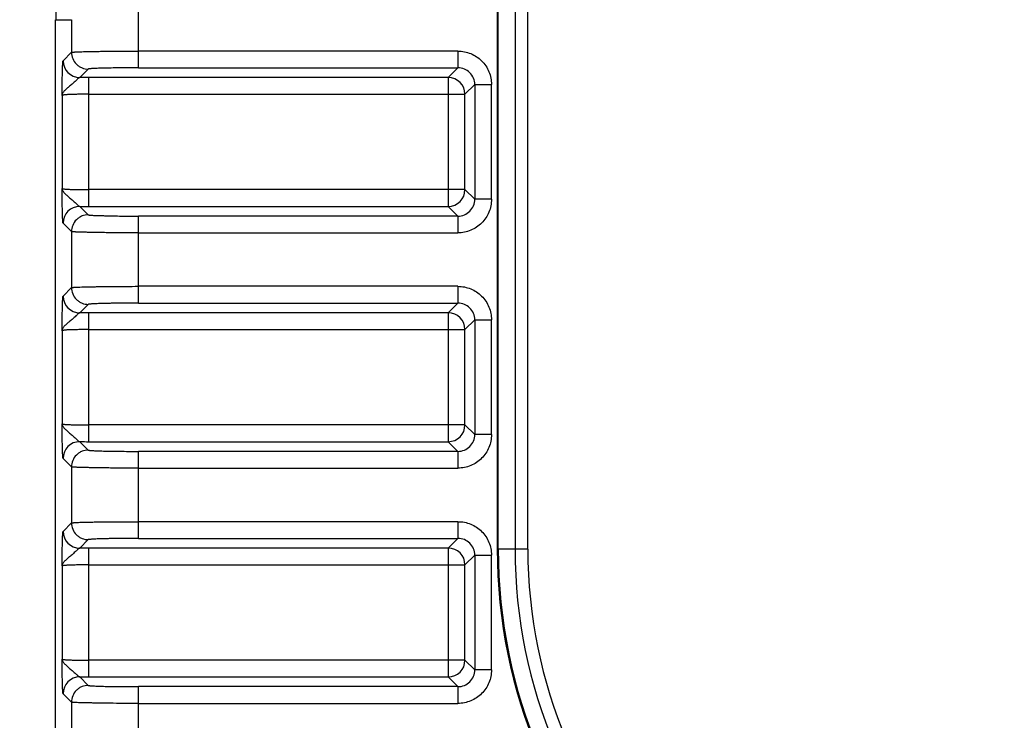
# Model space of a CAD drawing. Header units: inches. Extents: x 0 to 34, y 0 to 22.
# Tile 5 of 50: x 4.5 to 5.7, y 7.4 to 8.2. Entities that reach past the tile are written whole.
import ezdxf

# ---------------------------------------------------------------- set-up
doc = ezdxf.new("R2010")
doc.units = ezdxf.units.IN
doc.header["$LTSCALE"] = 1.87
doc.header["$MEASUREMENT"] = 0
doc.layers.get('0').update_dxf_attribs({"linetype": 'CONTINUOUS'})
doc.layers.add('DIMENSIONS', color=7, linetype='CONTINUOUS')
doc.styles.get("Standard").update_dxf_attribs({"font": 'txt', "width": 0.8})
doc.dimstyles.new('DIMSTYLE_1', dxfattribs={"dimtxt": 0.125, "dimasz": 0.18, "dimexe": 0.18, "dimexo": 0.0625, "dimgap": 0.09, "dimtad": 0, "dimtih": 1, "dimtoh": 1, "dimdec": 1, "dimdsep": 46, "dimtxsty": 'STANDARD', "dimblk": '_FILLED', "dimblk1": '_FILLED', "dimblk2": '_FILLED', "dimcen": 0.09, "dimadec": 0, "dimazin": 0, "dimtp": 0.1, "dimtm": 0.1, "dimtfac": 1, "dimtdec": 1, "dimtofl": 0, "dimtmove": 0, "dimatfit": 3, "dimldrblk": '_FILLED', "dimfxl": 1, "dimtolj": 1, "dimarcsym": 0})

# ---------------------------------------------------------------- blocks, each defined once
blk = doc.blocks.new('_FILLED')
at = {"color": 0, "linetype": 'BYBLOCK'}
blk.add_solid([(0, 0), (-1, 0.1736), (-1, -0.1736)], dxfattribs=at)
blk = doc.blocks.new('*D20')
at = {"layer": 'DIMENSIONS', "color": 2, "linetype": 'CONTINUOUS'}
for p, q in [((4.6838, 8.6701), (2.9598, 8.6701)), ((3.0848, 8.6701), (3.0848, 7.7825)), ((3.0848, 6.4575), (3.0848, 7.345)), ((4.6838, 6.4575), (2.9598, 6.4575))]:
    blk.add_line(p, q, dxfattribs=at)
at = {"layer": 'DIMENSIONS', "color": 2, "linetype": 'CONTINUOUS', "xscale": 0.18, "yscale": 0.18, "zscale": 0.18}
for p, rotation in [((3.0848, 8.6701), 90), ((3.0848, 6.4575), 270)]:
    blk.add_blockref('_FILLED', p, dxfattribs=dict(at, rotation=rotation))
at = {"layer": 'DIMENSIONS', "color": 2, "linetype": 'CONTINUOUS', "insert": (2.9848, 7.72), "char_height": 0.125, "width": 0.6, "attachment_point": 2, "line_spacing_factor": 0.9}
blk.add_mtext('56.2\\P[2.21]', dxfattribs=at)
blk = doc.blocks.new('*D21')
at = {"layer": 'DIMENSIONS', "color": 2, "linetype": 'CONTINUOUS'}
for p, q in [((6.1345, 9.7858), (2.2098, 9.7858)), ((2.3348, 9.7858), (2.3348, 8.5133)), ((2.3348, 6.4338), (2.3348, 7.8571)), ((5.0303, 6.4338), (2.2098, 6.4338))]:
    blk.add_line(p, q, dxfattribs=at)
at = {"layer": 'DIMENSIONS', "color": 2, "linetype": 'CONTINUOUS', "xscale": 0.18, "yscale": 0.18, "zscale": 0.18}
for p, rotation in [((2.3348, 9.7858), 90), ((2.3348, 6.4338), 270)]:
    blk.add_blockref('_FILLED', p, dxfattribs=dict(at, rotation=rotation))
at = {"layer": 'DIMENSIONS', "color": 2, "linetype": 'CONTINUOUS', "insert": (2.3348, 8.4508), "char_height": 0.125, "width": 0.6, "attachment_point": 2, "line_spacing_factor": 0.9}
blk.add_mtext('85.7\\P[3.37]\\PMAX', dxfattribs=at)

msp = doc.modelspace()

# ---------------------------------------------------------------- linework, layer by layer
at = {"color": 7, "linetype": 'CONTINUOUS'}
for p, q in [((5.1035, 8.7588), (5.1035, 7.5638)), ((5.1048, 7.5638), (5.1048, 8.7588)), ((5.1245, 8.7588), (5.1245, 7.5638)), ((5.1395, 7.5638), (5.1395, 8.7588)), ((4.6822, 8.1293), (4.6822, 8.2315)), ((4.5848, 6.9417), (4.5848, 8.1858)), ((4.5848, 8.1858), (4.6034, 8.1858)), ((4.6034, 8.1858), (4.6034, 8.1475)), ((4.5936, 8.1376), (4.6034, 8.1475)), ((5.0574, 8.149), (4.6822, 8.149)), ((5.0574, 8.149), (5.0574, 8.1293)), ((4.6231, 8.1278), (4.6132, 8.1179)), ((4.6822, 8.1293), (5.0574, 8.1293)), ((5.0461, 8.1179), (5.0574, 8.1293)), ((4.6238, 7.9665), (4.6238, 8.1179)), ((5.0461, 8.1179), (4.6238, 8.1179)), ((5.0461, 8.1179), (5.0461, 7.9665)), ((5.0771, 8.1096), (5.0657, 8.0982)), ((5.0771, 8.1096), (5.0771, 7.9748)), ((5.0771, 8.1096), (5.0968, 8.1096)), ((5.0968, 7.9748), (5.0968, 8.1096)), ((4.6238, 8.0982), (5.0657, 8.0982)), ((5.0657, 7.9862), (5.0657, 8.0982)), ((4.5923, 8.0969), (4.5923, 7.9875)), ((5.0657, 7.9862), (4.6238, 7.9862)), ((5.0657, 7.9862), (5.0771, 7.9748)), ((5.0968, 7.9748), (5.0771, 7.9748)), ((4.6132, 7.9665), (4.6231, 7.9566)), ((4.6238, 7.9665), (5.0461, 7.9665)), ((5.0574, 7.9551), (5.0461, 7.9665)), ((4.6034, 7.937), (4.5936, 7.9468)), ((4.6822, 7.8529), (4.6822, 7.9551)), ((5.0574, 7.9551), (4.6822, 7.9551)), ((5.0574, 7.9551), (5.0574, 7.9354)), ((4.6034, 7.937), (4.6034, 7.8711)), ((4.6822, 7.9354), (5.0574, 7.9354)), ((4.5936, 7.8612), (4.6034, 7.8711)), ((5.0574, 7.8726), (4.6822, 7.8726)), ((5.0574, 7.8726), (5.0574, 7.8529)), ((4.6231, 7.8514), (4.6132, 7.8415)), ((4.6822, 7.8529), (5.0574, 7.8529)), ((5.0461, 7.8415), (5.0574, 7.8529)), ((4.6238, 7.6901), (4.6238, 7.8415)), ((5.0461, 7.8415), (4.6238, 7.8415)), ((5.0461, 7.8415), (5.0461, 7.6901)), ((5.0771, 7.8332), (5.0657, 7.8218)), ((5.0771, 7.8332), (5.0771, 7.6984)), ((5.0771, 7.8332), (5.0968, 7.8332)), ((5.0968, 7.6984), (5.0968, 7.8332)), ((4.5923, 7.8205), (4.5923, 7.7111)), ((4.6238, 7.8218), (5.0657, 7.8218)), ((5.0657, 7.7098), (5.0657, 7.8218)), ((5.0657, 7.7098), (4.6238, 7.7098)), ((5.0657, 7.7098), (5.0771, 7.6984)), ((5.0968, 7.6984), (5.0771, 7.6984)), ((4.6132, 7.6901), (4.6231, 7.6802)), ((4.6238, 7.6901), (5.0461, 7.6901)), ((5.0574, 7.6787), (5.0461, 7.6901)), ((4.6034, 7.6605), (4.5936, 7.6704)), ((4.6822, 7.5765), (4.6822, 7.6787)), ((5.0574, 7.6787), (4.6822, 7.6787)), ((5.0574, 7.6787), (5.0574, 7.659)), ((4.6034, 7.6605), (4.6034, 7.5946)), ((4.6822, 7.659), (5.0574, 7.659)), ((4.5936, 7.5847), (4.6034, 7.5946)), ((5.0574, 7.5961), (4.6822, 7.5961)), ((5.0574, 7.5961), (5.0574, 7.5765)), ((4.6231, 7.575), (4.6132, 7.5651)), ((4.6822, 7.5765), (5.0574, 7.5765)), ((5.0461, 7.5651), (5.0574, 7.5765)), ((4.6238, 7.4137), (4.6238, 7.5651)), ((5.0461, 7.5651), (4.6238, 7.5651)), ((5.0461, 7.5651), (5.0461, 7.4137)), ((5.0771, 7.5568), (5.0657, 7.5454)), ((5.0771, 7.5568), (5.0968, 7.5568)), ((5.0771, 7.5568), (5.0771, 7.422)), ((5.0968, 7.422), (5.0968, 7.5568)), ((5.1395, 7.5638), (5.1035, 7.5638)), ((4.5923, 7.5441), (4.5923, 7.4346)), ((4.6238, 7.5454), (5.0657, 7.5454)), ((5.0657, 7.4333), (5.0657, 7.5454)), ((5.0657, 7.4333), (4.6238, 7.4333)), ((5.0657, 7.4333), (5.0771, 7.422)), ((5.0968, 7.422), (5.0771, 7.422)), ((4.6132, 7.4137), (4.6231, 7.4038)), ((4.6238, 7.4137), (5.0461, 7.4137)), ((5.0574, 7.4023), (5.0461, 7.4137)), ((4.6034, 7.3841), (4.5936, 7.394)), ((4.6822, 7.3001), (4.6822, 7.4023)), ((5.0574, 7.4023), (4.6822, 7.4023)), ((5.0574, 7.4023), (5.0574, 7.3826)), ((4.6034, 7.3841), (4.6034, 7.3182)), ((4.6822, 7.3826), (5.0574, 7.3826))]:
    msp.add_line(p, q, dxfattribs=at)
for centre, radius, start, end in [((4.7267, 8.1858), 0.1418, 90, 180), ((4.6132, 8.1376), 0.0197, 180.0465, 269.9535), ((5.0575, 8.1096), 0.0197, 359.9371, 90.0629), ((4.6237, 6.1938), 1.9241, 89.9992, 90.3128), ((5.046, 8.0982), 0.0197, 0.0471, 89.9529), ((5.046, 7.9862), 0.0197, 270.0471, 359.9529), ((5.0575, 7.9748), 0.0197, 269.9371, 0.0629), ((4.6132, 7.9468), 0.0197, 90.0485, 179.9518), ((4.6238, 9.8982), 1.9317, 269.6878, 270.0002), ((4.6132, 7.8612), 0.0197, 180.0465, 269.9535), ((5.0575, 7.8332), 0.0197, 359.9371, 90.0629), ((4.6237, 5.9174), 1.9241, 89.9992, 90.3128), ((5.046, 7.8218), 0.0197, 0.0471, 89.9529), ((5.046, 7.7098), 0.0197, 270.0471, 359.9529), ((5.0575, 7.6984), 0.0197, 269.9371, 0.0629), ((4.6132, 7.6704), 0.0197, 90.0485, 179.9518), ((4.6238, 9.6218), 1.9317, 269.6878, 270.0002), ((4.6132, 7.5848), 0.0197, 180.0465, 269.9535), ((5.0575, 7.5568), 0.0197, 359.9371, 90.0629), ((4.6237, 5.6409), 1.9241, 89.9992, 90.3128), ((5.046, 7.5454), 0.0197, 0.0471, 89.9529), ((5.7148, 7.5638), 0.6113, 180, 360), ((5.7148, 7.5638), 0.61, 180, 360), ((5.7148, 7.5638), 0.5903, 180, 360), ((5.7148, 7.5638), 0.5753, 180, 360), ((5.046, 7.4334), 0.0197, 270.0471, 359.9529), ((5.0575, 7.422), 0.0197, 269.9371, 0.0629), ((4.6132, 7.394), 0.0197, 90.0485, 179.9518), ((4.6238, 9.3454), 1.9317, 269.6878, 270.0002)]:
    msp.add_arc(centre, radius, start, end, dxfattribs=at)
for points, knots in [([(4.6034, 8.1475), (4.6035, 8.1475), (4.6035, 8.1475), (4.6037, 8.1476), (4.6041, 8.1476), (4.6046, 8.1477), (4.6054, 8.1478), (4.6063, 8.1478), (4.6074, 8.1479), (4.6086, 8.148), (4.6107, 8.1481), (4.6136, 8.1482), (4.6176, 8.1483), (4.6222, 8.1484), (4.6274, 8.1485), (4.6331, 8.1486), (4.6392, 8.1487), (4.6457, 8.1488), (4.6551, 8.1489), (4.6672, 8.149), (4.6771, 8.149), (4.6822, 8.149)], [0, 0, 0, 0, 0.00104, 0.002624, 0.007488, 0.014628, 0.024037, 0.035695, 0.049581, 0.065672, 0.083944, 0.126885, 0.177945, 0.236612, 0.302373, 0.374675, 0.452798, 0.535984, 0.623473, 0.808167, 1, 1, 1, 1]), ([(4.6034, 8.1475), (4.6034, 8.145), (4.6044, 8.1398), (4.6081, 8.1343), (4.6123, 8.1309), (4.6168, 8.1285), (4.6207, 8.1278), (4.6231, 8.1278)], [0, 0, 0, 0, 0.23978, 0.499346, 0.631123, 0.760221, 1, 1, 1, 1]), ([(5.0574, 8.149), (5.0625, 8.149), (5.0729, 8.1469), (5.086, 8.1382), (5.0947, 8.1251), (5.0968, 8.1147), (5.0968, 8.1096)], [0, 0, 0, 0, 0.24997, 0.5, 0.75003, 1, 1, 1, 1]), ([(4.5923, 8.0969), (4.5923, 8.0994), (4.5924, 8.1043), (4.5925, 8.1115), (4.5926, 8.1172), (4.5927, 8.1215), (4.5928, 8.1245), (4.5928, 8.1272), (4.5929, 8.1297), (4.593, 8.1319), (4.5931, 8.1338), (4.5932, 8.1351), (4.5933, 8.136), (4.5933, 8.1365), (4.5934, 8.1369), (4.5934, 8.1372), (4.5935, 8.1374), (4.5935, 8.1375), (4.5936, 8.1376)], [0, 0, 0, 0, 0.182505, 0.360152, 0.527901, 0.606177, 0.679611, 0.747312, 0.808514, 0.862471, 0.908399, 0.94554, 0.960661, 0.973415, 0.983752, 0.99163, 0.997028, 1, 1, 1, 1]), ([(4.6822, 8.1293), (4.6784, 8.1293), (4.671, 8.1293), (4.6602, 8.1292), (4.6517, 8.1291), (4.6453, 8.129), (4.6411, 8.1289), (4.6372, 8.1288), (4.6337, 8.1286), (4.6307, 8.1285), (4.6282, 8.1284), (4.6264, 8.1283), (4.6252, 8.1282), (4.6246, 8.1281), (4.624, 8.128), (4.6236, 8.1279), (4.6233, 8.1279), (4.6232, 8.1278), (4.6231, 8.1278)], [0, 0, 0, 0, 0.191757, 0.376408, 0.547027, 0.625114, 0.697388, 0.763125, 0.821767, 0.872811, 0.915751, 0.950131, 0.964029, 0.975706, 0.985141, 0.992322, 0.997254, 1, 1, 1, 1]), ([(4.6132, 8.1179), (4.6131, 8.1179), (4.6128, 8.1178), (4.6121, 8.1174), (4.6111, 8.1167), (4.6098, 8.1155), (4.6083, 8.1141), (4.6067, 8.1126), (4.6049, 8.111), (4.6031, 8.1094), (4.6007, 8.1074), (4.5984, 8.1054), (4.5963, 8.1035), (4.5946, 8.1018), (4.593, 8.0997), (4.5923, 8.0978), (4.5923, 8.0969)], [0, 0, 0, 0, 0.014854, 0.032875, 0.078964, 0.137552, 0.205991, 0.281303, 0.360729, 0.441705, 0.521942, 0.673322, 0.74196, 0.804787, 0.91233, 1, 1, 1, 1]), ([(4.6238, 8.0982), (4.6217, 8.0982), (4.6178, 8.0982), (4.612, 8.0982), (4.6075, 8.0981), (4.6041, 8.098), (4.6018, 8.0979), (4.5998, 8.0978), (4.5979, 8.0977), (4.5963, 8.0976), (4.595, 8.0975), (4.5939, 8.0973), (4.5932, 8.0972), (4.5927, 8.0971), (4.5925, 8.0971), (4.5924, 8.097), (4.5923, 8.097), (4.5923, 8.0969)], [0, 0, 0, 0, 0.191497, 0.375875, 0.546281, 0.624245, 0.696403, 0.762088, 0.820696, 0.871691, 0.914611, 0.949078, 0.974811, 0.984353, 0.991679, 0.996833, 1, 1, 1, 1]), ([(4.5923, 7.9875), (4.5923, 7.9866), (4.593, 7.9847), (4.5946, 7.9826), (4.5963, 7.9809), (4.5984, 7.979), (4.6007, 7.9771), (4.6031, 7.975), (4.6049, 7.9735), (4.6067, 7.9719), (4.6083, 7.9703), (4.6098, 7.9689), (4.6111, 7.9678), (4.6121, 7.967), (4.6128, 7.9666), (4.6131, 7.9665), (4.6132, 7.9665)], [0, 0, 0, 0, 0.087659, 0.195206, 0.258034, 0.326671, 0.478049, 0.558287, 0.639266, 0.718694, 0.794007, 0.862442, 0.921025, 0.967113, 0.985138, 1, 1, 1, 1]), ([(4.5936, 7.9468), (4.5935, 7.9469), (4.5935, 7.947), (4.5934, 7.9472), (4.5934, 7.9475), (4.5933, 7.9479), (4.5933, 7.9484), (4.5932, 7.9493), (4.5931, 7.9507), (4.593, 7.9525), (4.5929, 7.9547), (4.5928, 7.9572), (4.5928, 7.9599), (4.5927, 7.9629), (4.5926, 7.9672), (4.5925, 7.973), (4.5924, 7.9801), (4.5923, 7.985), (4.5923, 7.9875)], [0, 0, 0, 0, 0.002966, 0.008358, 0.016238, 0.026576, 0.03933, 0.054451, 0.091592, 0.137521, 0.191479, 0.252682, 0.320384, 0.393819, 0.472095, 0.639846, 0.817494, 1, 1, 1, 1]), ([(4.5923, 7.9875), (4.5923, 7.9874), (4.5924, 7.9874), (4.5925, 7.9873), (4.5927, 7.9873), (4.5932, 7.9872), (4.5939, 7.9871), (4.595, 7.987), (4.5963, 7.9868), (4.5979, 7.9867), (4.5998, 7.9866), (4.6018, 7.9865), (4.6041, 7.9865), (4.6075, 7.9864), (4.612, 7.9863), (4.6178, 7.9862), (4.6217, 7.9862), (4.6238, 7.9862)], [0, 0, 0, 0, 0.003167, 0.008321, 0.015647, 0.025189, 0.050922, 0.085389, 0.128309, 0.179304, 0.237912, 0.303597, 0.375755, 0.453719, 0.624125, 0.808503, 1, 1, 1, 1]), ([(5.0968, 7.9748), (5.0968, 7.9697), (5.0947, 7.9593), (5.086, 7.9462), (5.0729, 7.9375), (5.0625, 7.9354), (5.0574, 7.9354)], [0, 0, 0, 0, 0.24997, 0.5, 0.75003, 1, 1, 1, 1]), ([(4.6231, 7.9566), (4.6207, 7.9566), (4.6168, 7.9559), (4.6123, 7.9535), (4.6081, 7.9501), (4.6044, 7.9446), (4.6034, 7.9394), (4.6034, 7.937)], [0, 0, 0, 0, 0.23978, 0.368876, 0.500654, 0.760221, 1, 1, 1, 1]), ([(4.6231, 7.9566), (4.6232, 7.9566), (4.6233, 7.9565), (4.6236, 7.9565), (4.624, 7.9564), (4.6246, 7.9563), (4.6252, 7.9563), (4.6264, 7.9562), (4.6282, 7.956), (4.6307, 7.9559), (4.6338, 7.9558), (4.6372, 7.9557), (4.6411, 7.9556), (4.6453, 7.9555), (4.6517, 7.9553), (4.6602, 7.9552), (4.671, 7.9551), (4.6784, 7.9551), (4.6822, 7.9551)], [0, 0, 0, 0, 0.002744, 0.007676, 0.014861, 0.024301, 0.035982, 0.049885, 0.084267, 0.127214, 0.17827, 0.236926, 0.302668, 0.374945, 0.453038, 0.623643, 0.808255, 1, 1, 1, 1]), ([(4.6822, 7.9354), (4.6771, 7.9354), (4.6672, 7.9355), (4.6551, 7.9355), (4.6457, 7.9356), (4.6392, 7.9357), (4.6331, 7.9358), (4.6274, 7.9359), (4.6222, 7.936), (4.6176, 7.9361), (4.6136, 7.9362), (4.6107, 7.9363), (4.6086, 7.9364), (4.6074, 7.9365), (4.6063, 7.9366), (4.6054, 7.9366), (4.6046, 7.9367), (4.6041, 7.9368), (4.6037, 7.9369), (4.6035, 7.9369), (4.6035, 7.9369), (4.6034, 7.937)], [0, 0, 0, 0, 0.191843, 0.376556, 0.464076, 0.547275, 0.625378, 0.697658, 0.763445, 0.822126, 0.873157, 0.916067, 0.934349, 0.950459, 0.964361, 0.976023, 0.985423, 0.992544, 0.997385, 0.998963, 1, 1, 1, 1]), ([(4.6034, 7.8711), (4.6035, 7.8711), (4.6035, 7.8711), (4.6037, 7.8712), (4.6041, 7.8712), (4.6046, 7.8713), (4.6054, 7.8714), (4.6063, 7.8714), (4.6074, 7.8715), (4.6086, 7.8716), (4.6107, 7.8717), (4.6136, 7.8718), (4.6176, 7.8719), (4.6222, 7.872), (4.6274, 7.8721), (4.6331, 7.8722), (4.6392, 7.8723), (4.6457, 7.8724), (4.6551, 7.8725), (4.6672, 7.8725), (4.6771, 7.8726), (4.6822, 7.8726)], [0, 0, 0, 0, 0.00104, 0.002624, 0.007488, 0.014628, 0.024037, 0.035695, 0.049581, 0.065672, 0.083944, 0.126885, 0.177945, 0.236612, 0.302373, 0.374675, 0.452798, 0.535984, 0.623473, 0.808167, 1, 1, 1, 1]), ([(4.6034, 7.8711), (4.6034, 7.8686), (4.6044, 7.8634), (4.6081, 7.8579), (4.6123, 7.8545), (4.6168, 7.8521), (4.6207, 7.8514), (4.6231, 7.8514)], [0, 0, 0, 0, 0.23978, 0.499346, 0.631123, 0.760221, 1, 1, 1, 1]), ([(5.0574, 7.8726), (5.0625, 7.8726), (5.0729, 7.8705), (5.086, 7.8618), (5.0947, 7.8487), (5.0968, 7.8383), (5.0968, 7.8332)], [0, 0, 0, 0, 0.24997, 0.5, 0.75003, 1, 1, 1, 1]), ([(4.5923, 7.8205), (4.5923, 7.823), (4.5924, 7.8279), (4.5925, 7.835), (4.5926, 7.8408), (4.5927, 7.8451), (4.5928, 7.8481), (4.5928, 7.8508), (4.5929, 7.8533), (4.593, 7.8555), (4.5931, 7.8574), (4.5932, 7.8587), (4.5933, 7.8596), (4.5933, 7.8601), (4.5934, 7.8605), (4.5934, 7.8608), (4.5935, 7.861), (4.5935, 7.8611), (4.5936, 7.8612)], [0, 0, 0, 0, 0.182505, 0.360152, 0.527901, 0.606177, 0.679611, 0.747312, 0.808514, 0.862471, 0.908399, 0.94554, 0.960661, 0.973415, 0.983752, 0.99163, 0.997028, 1, 1, 1, 1]), ([(4.6822, 7.8529), (4.6784, 7.8529), (4.671, 7.8529), (4.6602, 7.8528), (4.6517, 7.8527), (4.6453, 7.8525), (4.6411, 7.8524), (4.6372, 7.8523), (4.6337, 7.8522), (4.6307, 7.8521), (4.6282, 7.852), (4.6264, 7.8518), (4.6252, 7.8517), (4.6246, 7.8517), (4.624, 7.8516), (4.6236, 7.8515), (4.6233, 7.8515), (4.6232, 7.8514), (4.6231, 7.8514)], [0, 0, 0, 0, 0.191757, 0.376408, 0.547027, 0.625114, 0.697388, 0.763125, 0.821767, 0.872811, 0.915751, 0.950131, 0.964029, 0.975706, 0.985141, 0.992322, 0.997254, 1, 1, 1, 1]), ([(4.6132, 7.8415), (4.6131, 7.8415), (4.6128, 7.8414), (4.6121, 7.841), (4.6111, 7.8403), (4.6098, 7.8391), (4.6083, 7.8377), (4.6067, 7.8361), (4.6049, 7.8345), (4.6031, 7.833), (4.6007, 7.8309), (4.5984, 7.829), (4.5963, 7.8271), (4.5946, 7.8254), (4.593, 7.8233), (4.5923, 7.8214), (4.5923, 7.8205)], [0, 0, 0, 0, 0.014854, 0.032875, 0.078964, 0.137552, 0.205991, 0.281303, 0.360729, 0.441705, 0.521942, 0.673322, 0.74196, 0.804787, 0.91233, 1, 1, 1, 1]), ([(4.6238, 7.8218), (4.6217, 7.8218), (4.6178, 7.8218), (4.612, 7.8217), (4.6075, 7.8216), (4.6041, 7.8215), (4.6018, 7.8215), (4.5998, 7.8214), (4.5979, 7.8213), (4.5963, 7.8212), (4.595, 7.821), (4.5939, 7.8209), (4.5932, 7.8208), (4.5927, 7.8207), (4.5925, 7.8207), (4.5924, 7.8206), (4.5923, 7.8206), (4.5923, 7.8205)], [0, 0, 0, 0, 0.191497, 0.375875, 0.546281, 0.624245, 0.696403, 0.762088, 0.820696, 0.871691, 0.914611, 0.949078, 0.974811, 0.984353, 0.991679, 0.996833, 1, 1, 1, 1]), ([(4.5923, 7.7111), (4.5923, 7.7102), (4.593, 7.7083), (4.5946, 7.7062), (4.5963, 7.7045), (4.5984, 7.7026), (4.6007, 7.7007), (4.6031, 7.6986), (4.6049, 7.697), (4.6067, 7.6954), (4.6083, 7.6939), (4.6098, 7.6925), (4.6111, 7.6913), (4.6121, 7.6906), (4.6128, 7.6902), (4.6131, 7.6901), (4.6132, 7.6901)], [0, 0, 0, 0, 0.087659, 0.195206, 0.258034, 0.326671, 0.478049, 0.558287, 0.639266, 0.718694, 0.794007, 0.862442, 0.921025, 0.967113, 0.985138, 1, 1, 1, 1]), ([(4.5936, 7.6704), (4.5935, 7.6705), (4.5935, 7.6706), (4.5934, 7.6708), (4.5934, 7.6711), (4.5933, 7.6715), (4.5933, 7.672), (4.5932, 7.6729), (4.5931, 7.6742), (4.593, 7.6761), (4.5929, 7.6783), (4.5928, 7.6808), (4.5928, 7.6835), (4.5927, 7.6865), (4.5926, 7.6908), (4.5925, 7.6965), (4.5924, 7.7037), (4.5923, 7.7086), (4.5923, 7.7111)], [0, 0, 0, 0, 0.002966, 0.008358, 0.016238, 0.026576, 0.03933, 0.054451, 0.091592, 0.137521, 0.191479, 0.252682, 0.320384, 0.393819, 0.472095, 0.639846, 0.817494, 1, 1, 1, 1]), ([(4.5923, 7.7111), (4.5923, 7.711), (4.5924, 7.711), (4.5925, 7.7109), (4.5927, 7.7109), (4.5932, 7.7108), (4.5939, 7.7107), (4.595, 7.7105), (4.5963, 7.7104), (4.5979, 7.7103), (4.5998, 7.7102), (4.6018, 7.7101), (4.6041, 7.71), (4.6075, 7.7099), (4.612, 7.7098), (4.6178, 7.7098), (4.6217, 7.7098), (4.6238, 7.7098)], [0, 0, 0, 0, 0.003167, 0.008321, 0.015647, 0.025189, 0.050922, 0.085389, 0.128309, 0.179304, 0.237912, 0.303597, 0.375755, 0.453719, 0.624125, 0.808503, 1, 1, 1, 1]), ([(5.0968, 7.6984), (5.0968, 7.6933), (5.0947, 7.6829), (5.086, 7.6698), (5.0729, 7.6611), (5.0625, 7.659), (5.0574, 7.659)], [0, 0, 0, 0, 0.24997, 0.5, 0.75003, 1, 1, 1, 1]), ([(4.6231, 7.6802), (4.6207, 7.6802), (4.6168, 7.6795), (4.6123, 7.6771), (4.6081, 7.6737), (4.6044, 7.6682), (4.6034, 7.663), (4.6034, 7.6605)], [0, 0, 0, 0, 0.23978, 0.368876, 0.500654, 0.760221, 1, 1, 1, 1]), ([(4.6231, 7.6802), (4.6232, 7.6802), (4.6233, 7.6801), (4.6236, 7.6801), (4.624, 7.68), (4.6246, 7.6799), (4.6252, 7.6798), (4.6264, 7.6797), (4.6282, 7.6796), (4.6307, 7.6795), (4.6338, 7.6794), (4.6372, 7.6793), (4.6411, 7.6791), (4.6453, 7.679), (4.6517, 7.6789), (4.6602, 7.6788), (4.671, 7.6787), (4.6784, 7.6787), (4.6822, 7.6787)], [0, 0, 0, 0, 0.002744, 0.007676, 0.014861, 0.024301, 0.035982, 0.049885, 0.084267, 0.127214, 0.17827, 0.236926, 0.302668, 0.374945, 0.453038, 0.623643, 0.808255, 1, 1, 1, 1]), ([(4.6822, 7.659), (4.6771, 7.659), (4.6672, 7.6591), (4.6551, 7.6591), (4.6457, 7.6592), (4.6392, 7.6593), (4.6331, 7.6594), (4.6274, 7.6595), (4.6222, 7.6596), (4.6176, 7.6597), (4.6136, 7.6598), (4.6107, 7.6599), (4.6086, 7.66), (4.6074, 7.6601), (4.6063, 7.6602), (4.6054, 7.6602), (4.6046, 7.6603), (4.6041, 7.6604), (4.6037, 7.6604), (4.6035, 7.6605), (4.6035, 7.6605), (4.6034, 7.6605)], [0, 0, 0, 0, 0.191843, 0.376556, 0.464076, 0.547275, 0.625378, 0.697658, 0.763445, 0.822126, 0.873157, 0.916067, 0.934349, 0.950459, 0.964361, 0.976023, 0.985423, 0.992544, 0.997385, 0.998963, 1, 1, 1, 1]), ([(4.6034, 7.5946), (4.6035, 7.5947), (4.6035, 7.5947), (4.6037, 7.5947), (4.6041, 7.5948), (4.6046, 7.5949), (4.6054, 7.5949), (4.6063, 7.595), (4.6074, 7.5951), (4.6086, 7.5952), (4.6107, 7.5952), (4.6136, 7.5954), (4.6176, 7.5955), (4.6222, 7.5956), (4.6274, 7.5957), (4.6331, 7.5958), (4.6392, 7.5959), (4.6457, 7.596), (4.6551, 7.5961), (4.6672, 7.5961), (4.6771, 7.5961), (4.6822, 7.5961)], [0, 0, 0, 0, 0.00104, 0.002624, 0.007488, 0.014628, 0.024037, 0.035695, 0.049581, 0.065672, 0.083944, 0.126885, 0.177945, 0.236612, 0.302373, 0.374675, 0.452798, 0.535984, 0.623473, 0.808167, 1, 1, 1, 1]), ([(4.6034, 7.5946), (4.6034, 7.5922), (4.6044, 7.587), (4.6081, 7.5814), (4.6123, 7.5781), (4.6168, 7.5757), (4.6207, 7.575), (4.6231, 7.575)], [0, 0, 0, 0, 0.23978, 0.499346, 0.631123, 0.760221, 1, 1, 1, 1]), ([(5.0574, 7.5961), (5.0625, 7.5962), (5.0729, 7.5941), (5.086, 7.5854), (5.0947, 7.5722), (5.0968, 7.5619), (5.0968, 7.5568)], [0, 0, 0, 0, 0.24997, 0.5, 0.75003, 1, 1, 1, 1]), ([(4.5923, 7.5441), (4.5923, 7.5466), (4.5924, 7.5515), (4.5925, 7.5586), (4.5926, 7.5644), (4.5927, 7.5687), (4.5928, 7.5717), (4.5928, 7.5744), (4.5929, 7.5769), (4.593, 7.5791), (4.5931, 7.5809), (4.5932, 7.5823), (4.5933, 7.5831), (4.5933, 7.5837), (4.5934, 7.5841), (4.5934, 7.5844), (4.5935, 7.5846), (4.5935, 7.5847), (4.5936, 7.5847)], [0, 0, 0, 0, 0.182505, 0.360152, 0.527901, 0.606177, 0.679611, 0.747312, 0.808514, 0.862471, 0.908399, 0.94554, 0.960661, 0.973415, 0.983752, 0.99163, 0.997028, 1, 1, 1, 1]), ([(4.6822, 7.5765), (4.6784, 7.5765), (4.671, 7.5764), (4.6602, 7.5764), (4.6517, 7.5763), (4.6453, 7.5761), (4.6411, 7.576), (4.6372, 7.5759), (4.6337, 7.5758), (4.6307, 7.5757), (4.6282, 7.5756), (4.6264, 7.5754), (4.6252, 7.5753), (4.6246, 7.5753), (4.624, 7.5752), (4.6236, 7.5751), (4.6233, 7.5751), (4.6232, 7.575), (4.6231, 7.575)], [0, 0, 0, 0, 0.191757, 0.376408, 0.547027, 0.625114, 0.697388, 0.763125, 0.821767, 0.872811, 0.915751, 0.950131, 0.964029, 0.975706, 0.985141, 0.992322, 0.997254, 1, 1, 1, 1]), ([(4.6132, 7.5651), (4.6131, 7.5651), (4.6128, 7.565), (4.6121, 7.5646), (4.6111, 7.5638), (4.6098, 7.5627), (4.6083, 7.5613), (4.6067, 7.5597), (4.6049, 7.5581), (4.6031, 7.5565), (4.6007, 7.5545), (4.5984, 7.5526), (4.5963, 7.5507), (4.5946, 7.549), (4.593, 7.5469), (4.5923, 7.545), (4.5923, 7.5441)], [0, 0, 0, 0, 0.014873, 0.0329, 0.078986, 0.137563, 0.205994, 0.281305, 0.360734, 0.441713, 0.521951, 0.673331, 0.741973, 0.804802, 0.912366, 1, 1, 1, 1]), ([(4.6238, 7.5454), (4.6217, 7.5454), (4.6178, 7.5454), (4.612, 7.5453), (4.6075, 7.5452), (4.6041, 7.5451), (4.6018, 7.545), (4.5998, 7.545), (4.5979, 7.5449), (4.5963, 7.5447), (4.595, 7.5446), (4.5939, 7.5445), (4.5932, 7.5444), (4.5927, 7.5443), (4.5925, 7.5443), (4.5924, 7.5442), (4.5923, 7.5441), (4.5923, 7.5441)], [0, 0, 0, 0, 0.191497, 0.375875, 0.546281, 0.624245, 0.696403, 0.762088, 0.820696, 0.871691, 0.914611, 0.949078, 0.974811, 0.984353, 0.991679, 0.996833, 1, 1, 1, 1]), ([(4.5923, 7.4346), (4.5923, 7.4338), (4.593, 7.4319), (4.5946, 7.4298), (4.5963, 7.4281), (4.5984, 7.4262), (4.6007, 7.4242), (4.6031, 7.4222), (4.6049, 7.4206), (4.6067, 7.419), (4.6083, 7.4175), (4.6098, 7.4161), (4.6111, 7.4149), (4.6121, 7.4142), (4.6128, 7.4138), (4.6131, 7.4137), (4.6132, 7.4137)], [0, 0, 0, 0, 0.087659, 0.195206, 0.258034, 0.326671, 0.478049, 0.558287, 0.639266, 0.718694, 0.794007, 0.862442, 0.921025, 0.967113, 0.985138, 1, 1, 1, 1]), ([(4.5936, 7.394), (4.5935, 7.394), (4.5935, 7.3942), (4.5934, 7.3944), (4.5934, 7.3947), (4.5933, 7.3951), (4.5933, 7.3956), (4.5932, 7.3965), (4.5931, 7.3978), (4.593, 7.3997), (4.5929, 7.4019), (4.5928, 7.4043), (4.5928, 7.4071), (4.5927, 7.4101), (4.5926, 7.4144), (4.5925, 7.4201), (4.5924, 7.4273), (4.5923, 7.4322), (4.5923, 7.4346)], [0, 0, 0, 0, 0.002966, 0.008358, 0.016238, 0.026576, 0.03933, 0.054451, 0.091592, 0.137521, 0.191479, 0.252682, 0.320384, 0.393819, 0.472095, 0.639846, 0.817494, 1, 1, 1, 1]), ([(4.5923, 7.4346), (4.5923, 7.4346), (4.5924, 7.4346), (4.5925, 7.4345), (4.5927, 7.4344), (4.5932, 7.4344), (4.5939, 7.4342), (4.595, 7.4341), (4.5963, 7.434), (4.5979, 7.4339), (4.5998, 7.4338), (4.6018, 7.4337), (4.6041, 7.4336), (4.6075, 7.4335), (4.612, 7.4334), (4.6178, 7.4334), (4.6217, 7.4333), (4.6238, 7.4333)], [0, 0, 0, 0, 0.003167, 0.008321, 0.015647, 0.025189, 0.050922, 0.085389, 0.128309, 0.179304, 0.237912, 0.303597, 0.375755, 0.453719, 0.624125, 0.808503, 1, 1, 1, 1]), ([(5.0968, 7.422), (5.0968, 7.4169), (5.0947, 7.4065), (5.086, 7.3934), (5.0729, 7.3847), (5.0625, 7.3826), (5.0574, 7.3826)], [0, 0, 0, 0, 0.24997, 0.5, 0.75003, 1, 1, 1, 1]), ([(4.6231, 7.4038), (4.6207, 7.4038), (4.6168, 7.4031), (4.6123, 7.4007), (4.6081, 7.3973), (4.6044, 7.3917), (4.6034, 7.3866), (4.6034, 7.3841)], [0, 0, 0, 0, 0.23978, 0.368876, 0.500654, 0.760221, 1, 1, 1, 1]), ([(4.6231, 7.4038), (4.6232, 7.4038), (4.6233, 7.4037), (4.6236, 7.4036), (4.624, 7.4036), (4.6246, 7.4035), (4.6252, 7.4034), (4.6264, 7.4033), (4.6282, 7.4032), (4.6307, 7.4031), (4.6338, 7.403), (4.6372, 7.4028), (4.6411, 7.4027), (4.6453, 7.4026), (4.6517, 7.4025), (4.6602, 7.4024), (4.671, 7.4023), (4.6784, 7.4023), (4.6822, 7.4023)], [0, 0, 0, 0, 0.002744, 0.007676, 0.014861, 0.024301, 0.035982, 0.049885, 0.084267, 0.127214, 0.17827, 0.236926, 0.302668, 0.374945, 0.453038, 0.623643, 0.808255, 1, 1, 1, 1]), ([(4.6822, 7.3826), (4.6771, 7.3826), (4.6672, 7.3826), (4.6551, 7.3827), (4.6457, 7.3828), (4.6392, 7.3829), (4.6331, 7.383), (4.6274, 7.3831), (4.6222, 7.3832), (4.6176, 7.3833), (4.6136, 7.3834), (4.6107, 7.3835), (4.6086, 7.3836), (4.6074, 7.3837), (4.6063, 7.3837), (4.6054, 7.3838), (4.6046, 7.3839), (4.6041, 7.384), (4.6037, 7.384), (4.6035, 7.3841), (4.6035, 7.3841), (4.6034, 7.3841)], [0, 0, 0, 0, 0.191843, 0.376556, 0.464076, 0.547275, 0.625378, 0.697658, 0.763445, 0.822126, 0.873157, 0.916067, 0.934349, 0.950459, 0.964361, 0.976023, 0.985423, 0.992544, 0.997385, 0.998963, 1, 1, 1, 1])]:
    msp.add_open_spline(points, degree=3, knots=knots, dxfattribs=at)

# ---------------------------------------------------------------- dimensions: what is measured, and where the dimension line sits
at = {"layer": 'DIMENSIONS', "color": 2, "linetype": 'CONTINUOUS'}
dim = msp.add_linear_dim(base=(2.3348, 6.4338), p1=(6.1345, 9.7858), p2=(5.0303, 6.4338), angle=270, text='85.7\\P[3.37]\\PMAX', dimstyle='DIMSTYLE_1', dxfattribs=at)
dim.commit()
dim.dimension.update_dxf_attribs({"geometry": '*D21', "text_midpoint": (2.0348, 8.1852), "dimtype": 160})
dim = msp.add_linear_dim(base=(3.0848, 6.4575), p1=(4.6838, 8.6701), p2=(4.6838, 6.4575), angle=270, dimstyle='DIMSTYLE_1', dxfattribs=at)
dim.commit()
dim.dimension.update_dxf_attribs({"geometry": '*D20', "text_midpoint": (2.9598, 7.5638), "dimtype": 160})

doc.saveas('drawing.dxf')
